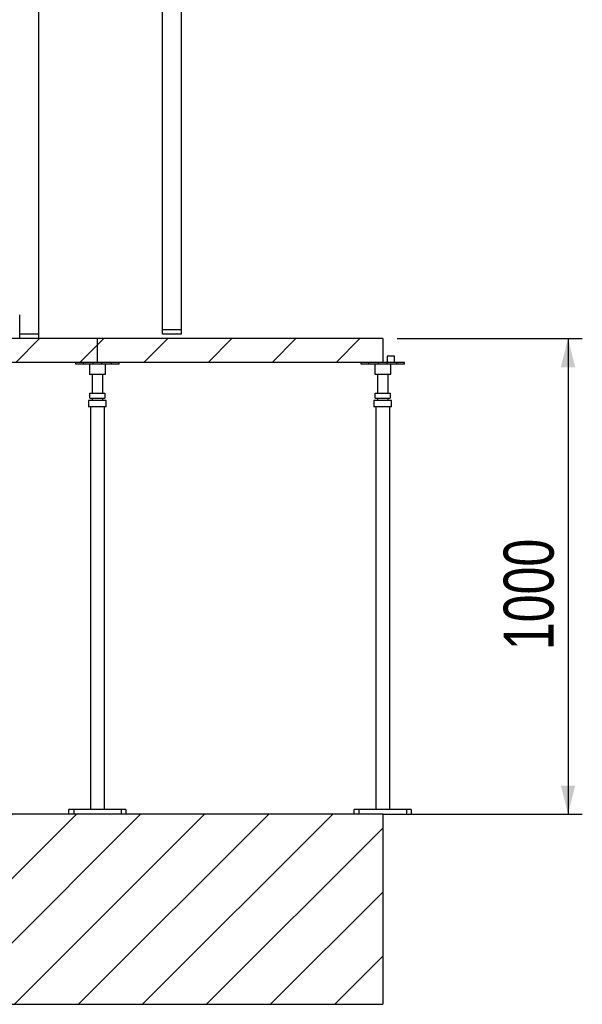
# Model space of a CAD drawing. Header units: millimetres. Extents: x 5 to 589, y 5 to 415.
# Tile 40 of 66: x 348 to 387, y 262 to 331. Entities that reach past the tile are written whole.
import ezdxf

# ---------------------------------------------------------------- set-up
doc = ezdxf.new("R2010")
doc.units = ezdxf.units.MM
doc.layers.add('COTES', color=1, linetype='Continuous')
doc.layers.add('TRAIT-FINS', color=9, linetype='Continuous')
doc.layers.add('TRAIT-FORT', color=4, linetype='Continuous', lineweight=25)
doc.styles.add('SLDTEXTSTYLE0', font='TXT', dxfattribs={"width": 0.75})
doc.dimstyles.new('SLDDIMSTYLE1', dxfattribs={"dimtxt": 3.5, "dimasz": 2, "dimexe": 0, "dimexo": 0.0625, "dimgap": 0.875, "dimtad": 1, "dimlfac": 30, "dimrnd": 1e-09, "dimzin": 12, "dimdsep": 46, "dimtxsty": 'SLDTEXTSTYLE0', "dimsah": 1, "dimcen": 0.09, "dimadec": 0, "dimazin": 3, "dimtfac": 1, "dimtofl": 0, "dimtmove": 0, "dimatfit": 3, "dimfxl": 1, "dimfrac": 2, "dimtolj": 1, "dimtzin": 12, "dimarcsym": 0})

# ---------------------------------------------------------------- blocks, each defined once
blk = doc.blocks.new('_D_52')
at = {"layer": 'COTES', "color": 1, "transparency": 16777216}
for p, q in [((373.997, 308.533), (386.984, 308.533)), ((385.984, 308.533), (385.984, 275.199)), ((373.997, 275.199), (386.984, 275.199))]:
    blk.add_line(p, q, dxfattribs=at)
for points in [[(385.984, 308.533), (385.484, 306.533), (386.484, 306.533)], [(385.984, 275.199), (386.484, 277.199), (385.484, 277.199)]]:
    blk.add_solid(points, dxfattribs=at)
at = {"layer": 'COTES', "color": 1, "transparency": 16777216, "insert": (381.472, 286.694), "char_height": 3.5, "attachment_point": 1, "rotation": 90, "style": 'SLDTEXTSTYLE0'}
blk.add_mtext('1000', dxfattribs=at)

msp = doc.modelspace()

# ---------------------------------------------------------------- hatches: boundary and pattern name
at = {"layer": 'TRAIT-FINS'}
h = msp.add_hatch(dxfattribs=at)
h.set_pattern_fill('ANSI31', color=9, style=0)
h.paths.add_polyline_path([(352.99736, 306.86591), (352.99736, 308.53257), (337.99747, 308.53257), (337.99747, 306.86591)], flags=0)
h = msp.add_hatch(dxfattribs=at)
h.set_pattern_fill('ANSI31', color=9, style=0)
h.paths.add_polyline_path([(352.99736, 306.86591), (372.99736, 306.86591), (372.99736, 308.53257), (352.99736, 308.53257)], flags=0)
h = msp.add_hatch(dxfattribs=at)
h.set_pattern_fill('ANSI31', color=9, style=0)
h.paths.add_polyline_path([(232.99736, 275.19924), (232.99736, 261.86591), (372.99736, 261.86591), (372.99736, 275.19924)], flags=0)

# ---------------------------------------------------------------- linework, layer by layer
at = {"layer": 'TRAIT-FORT', "color": 4, "linetype": 'Continuous', "lineweight": 25}
for p, q in [((348.8801, 308.86591), (348.8801, 367.19924)), ((357.54676, 309.18166), (357.54676, 367.19924)), ((358.8801, 309.18166), (358.8801, 367.19924)), ((347.54676, 308.86591), (347.54676, 310.1996)), ((347.54676, 308.86591), (348.8801, 308.86591)), ((347.54676, 308.53257), (347.54676, 308.86591)), ((348.8801, 308.53257), (348.8801, 308.86591)), ((357.54676, 308.84833), (357.54676, 309.18166)), ((357.54676, 309.18166), (358.8801, 309.18166)), ((358.8801, 308.84833), (357.54676, 308.84833)), ((358.8801, 308.84833), (358.8801, 309.18166)), ((352.99736, 308.53257), (337.99747, 308.53257)), ((372.99736, 308.53257), (352.99736, 308.53257)), ((352.99736, 306.86591), (352.99736, 308.53257)), ((372.99736, 308.53257), (372.99736, 306.86591)), ((373.30236, 307.29924), (373.30236, 306.86591)), ((373.81902, 307.29924), (373.30236, 307.29924)), ((373.81902, 306.86591), (373.81902, 307.29924)), ((352.99736, 306.86591), (337.99747, 306.86591)), ((351.47569, 306.73257), (351.47569, 306.86591)), ((352.00902, 306.73257), (351.47569, 306.73257)), ((352.00902, 306.73257), (352.00902, 306.86591)), ((352.69236, 306.73257), (352.00902, 306.73257)), ((352.43069, 306.73257), (352.43069, 306.03257)), ((352.43069, 306.73257), (352.43069, 306.03257)), ((352.43069, 306.73257), (352.43069, 306.03257)), ((352.69236, 306.73257), (352.69236, 306.86591)), ((353.30236, 306.73257), (352.69236, 306.73257)), ((372.99736, 306.86591), (352.99736, 306.86591)), ((353.30236, 306.73257), (353.30236, 306.86591)), ((353.98569, 306.73257), (353.30236, 306.73257)), ((353.56402, 306.03257), (353.56402, 306.73257)), ((353.56402, 306.03257), (353.56402, 306.73257)), ((353.56402, 306.03257), (353.56402, 306.73257)), ((353.98569, 306.73257), (353.98569, 306.86591)), ((354.51902, 306.73257), (353.98569, 306.73257)), ((354.51902, 306.73257), (354.51902, 306.86591)), ((371.47569, 306.73257), (371.47569, 306.86591)), ((372.00902, 306.73257), (371.47569, 306.73257)), ((372.00902, 306.73257), (372.00902, 306.86591)), ((372.69236, 306.73257), (372.00902, 306.73257)), ((372.43069, 306.73257), (372.43069, 306.03257)), ((372.43069, 306.73257), (372.43069, 306.03257)), ((372.43069, 306.73257), (372.43069, 306.03257)), ((372.69236, 306.73257), (372.69236, 306.86591)), ((373.30236, 306.73257), (372.69236, 306.73257)), ((373.30236, 306.86591), (372.99736, 306.86591)), ((373.30236, 306.73257), (373.30236, 306.86591)), ((373.98569, 306.86591), (373.30236, 306.86591)), ((373.98569, 306.73257), (373.30236, 306.73257)), ((373.56402, 306.03257), (373.56402, 306.73257)), ((373.56402, 306.03257), (373.56402, 306.73257)), ((373.56402, 306.03257), (373.56402, 306.73257)), ((373.98569, 306.73257), (373.98569, 306.86591)), ((374.51902, 306.86591), (373.98569, 306.86591)), ((374.51902, 306.73257), (373.98569, 306.73257)), ((374.51902, 306.73257), (374.51902, 306.86591)), ((352.43069, 306.03257), (352.99736, 306.03257)), ((352.63069, 306.03257), (352.63069, 304.70218)), ((352.63069, 306.03257), (352.63069, 304.70218)), ((352.63069, 306.03257), (352.63069, 304.70218)), ((352.99736, 306.03257), (353.56402, 306.03257)), ((353.36402, 304.70218), (353.36402, 306.03257)), ((353.36402, 304.70218), (353.36402, 306.03257)), ((353.36402, 304.70218), (353.36402, 306.03257)), ((372.43069, 306.03257), (372.99736, 306.03257)), ((372.63069, 306.03257), (372.63069, 304.70218)), ((372.63069, 306.03257), (372.63069, 304.70218)), ((372.63069, 306.03257), (372.63069, 304.70218)), ((372.99736, 306.03257), (373.56402, 306.03257)), ((373.36402, 304.70218), (373.36402, 306.03257)), ((373.36402, 304.70218), (373.36402, 306.03257)), ((373.36402, 304.70218), (373.36402, 306.03257)), ((352.47236, 304.36885), (352.47236, 304.70218)), ((352.47236, 304.70218), (353.52236, 304.70218)), ((353.52236, 304.70218), (353.52236, 304.36885)), ((372.47236, 304.36885), (372.47236, 304.70218)), ((372.47236, 304.70218), (373.52236, 304.70218)), ((373.52236, 304.70218), (373.52236, 304.36885)), ((352.38069, 304.20218), (352.38069, 303.75218)), ((352.38069, 304.20218), (352.38069, 303.75218)), ((352.38069, 304.20218), (352.38069, 303.75218)), ((352.99736, 304.20218), (352.38069, 304.20218)), ((352.99736, 303.75218), (352.38069, 303.75218)), ((352.47236, 304.36885), (353.52236, 304.36885)), ((352.51402, 303.75218), (352.51402, 275.53257)), ((352.51402, 303.75218), (352.51402, 275.53257)), ((352.51402, 303.75218), (352.51402, 275.53257)), ((352.63069, 304.36885), (352.63069, 304.20218)), ((352.63069, 304.36885), (352.63069, 304.20218)), ((352.63069, 304.36885), (352.63069, 304.20218)), ((353.61402, 304.20218), (352.99736, 304.20218)), ((353.61402, 303.75218), (352.99736, 303.75218)), ((353.36402, 304.20218), (353.36402, 304.36885)), ((353.36402, 304.20218), (353.36402, 304.36885)), ((353.36402, 304.20218), (353.36402, 304.36885)), ((353.48069, 275.53257), (353.48069, 303.75218)), ((353.48069, 275.53257), (353.48069, 303.75218)), ((353.48069, 275.53257), (353.48069, 303.75218)), ((353.61402, 303.75218), (353.61402, 304.20218)), ((353.61402, 303.75218), (353.61402, 304.20218)), ((353.61402, 303.75218), (353.61402, 304.20218)), ((372.38069, 304.20218), (372.38069, 303.75218)), ((372.38069, 304.20218), (372.38069, 303.75218)), ((372.38069, 304.20218), (372.38069, 303.75218)), ((372.99736, 304.20218), (372.38069, 304.20218)), ((372.99736, 303.75218), (372.38069, 303.75218)), ((372.47236, 304.36885), (373.52236, 304.36885)), ((372.51402, 303.75218), (372.51402, 275.53257)), ((372.51402, 303.75218), (372.51402, 275.53257)), ((372.51402, 303.75218), (372.51402, 275.53257)), ((372.63069, 304.36885), (372.63069, 304.20218)), ((372.63069, 304.36885), (372.63069, 304.20218)), ((372.63069, 304.36885), (372.63069, 304.20218)), ((373.61402, 304.20218), (372.99736, 304.20218)), ((373.61402, 303.75218), (372.99736, 303.75218)), ((373.36402, 304.20218), (373.36402, 304.36885)), ((373.36402, 304.20218), (373.36402, 304.36885)), ((373.36402, 304.20218), (373.36402, 304.36885)), ((373.48069, 275.53257), (373.48069, 303.75218)), ((373.48069, 275.53257), (373.48069, 303.75218)), ((373.48069, 275.53257), (373.48069, 303.75218)), ((373.61402, 303.75218), (373.61402, 304.20218)), ((373.61402, 303.75218), (373.61402, 304.20218)), ((373.61402, 303.75218), (373.61402, 304.20218)), ((350.99736, 275.19924), (350.99736, 275.53257)), ((351.33069, 275.53257), (350.99736, 275.53257)), ((351.33069, 275.53257), (351.33069, 275.19924)), ((354.66402, 275.53257), (351.33069, 275.53257)), ((354.66402, 275.53257), (354.66402, 275.19924)), ((354.99736, 275.53257), (354.66402, 275.53257)), ((354.99736, 275.53257), (354.99736, 275.19924)), ((370.99736, 275.19924), (370.99736, 275.53257)), ((371.33069, 275.53257), (370.99736, 275.53257)), ((371.33069, 275.53257), (371.33069, 275.19924)), ((374.66402, 275.53257), (371.33069, 275.53257)), ((374.66402, 275.53257), (374.66402, 275.19924)), ((374.99736, 275.53257), (374.66402, 275.53257)), ((374.99736, 275.53257), (374.99736, 275.19924)), ((372.99736, 275.19924), (232.99736, 275.19924)), ((372.99736, 275.19924), (374.66402, 275.19924)), ((372.99736, 275.19924), (372.99736, 261.86591)), ((374.66402, 275.19924), (374.99736, 275.19924)), ((232.99736, 261.86591), (372.99736, 261.86591))]:
    msp.add_line(p, q, dxfattribs=at)

# ---------------------------------------------------------------- dimensions: what is measured, and where the dimension line sits
at = {"layer": 'COTES', "color": 1}
dim = msp.add_linear_dim(base=(385.98369, 275.19924), p1=(372.99736, 308.53257), p2=(372.99736, 275.19924), angle=90, dimstyle='SLDDIMSTYLE1', dxfattribs=at)
dim.commit()
dim.dimension.update_dxf_attribs({"geometry": '_D_52', "text_midpoint": (385.98369, 291.86591), "dimtype": 160})

doc.saveas('drawing.dxf')
